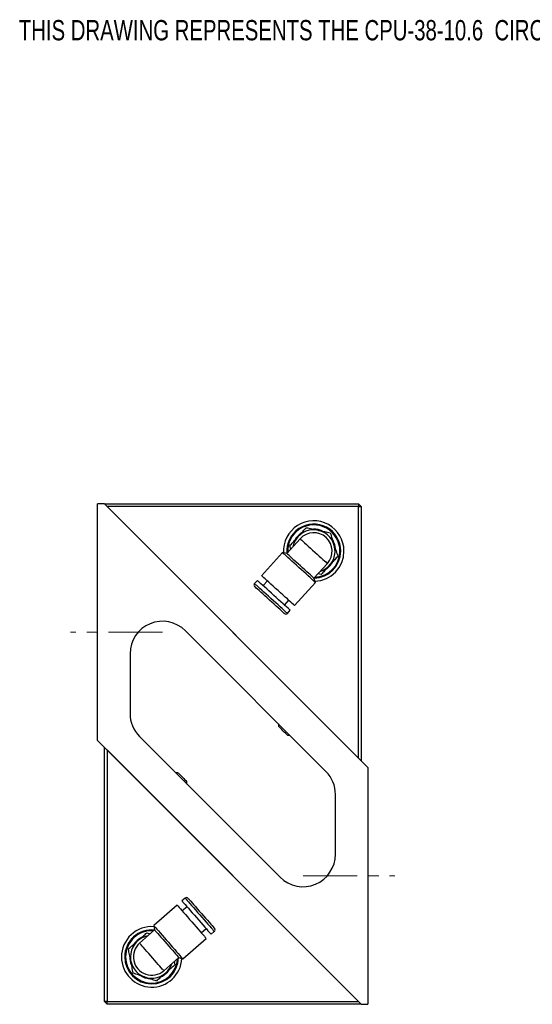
# Model space of a CAD drawing. Header units: inches. Extents: x 0.8 to 20.7, y 1.5 to 15.6.
# Tile 8 of 10: x 11.3 to 16, y 6.5 to 15.6. Entities that reach past the tile are written whole.
import ezdxf

# ---------------------------------------------------------------- set-up
doc = ezdxf.new("R2010")
doc.units = ezdxf.units.IN
doc.header["$MEASUREMENT"] = 0
doc.linetypes.add('CENTERX2', pattern=[0.8, 0.5, -0.1, 0.1, -0.1])
doc.layers.add('SLD-0', color=7, linetype='Continuous')
doc.styles.add('SLDTEXTSTYLE0', font='TXT', dxfattribs={"width": 0.75})

msp = doc.modelspace()

# ---------------------------------------------------------------- linework, layer by layer
at = {"color": 7, "linetype": 'Continuous', "lineweight": 25}
for p, q in [((11.9712, 8.9111), (11.9712, 11.0986)), ((12.0337, 11.0986), (11.9712, 11.0986)), ((12.0337, 11.0986), (14.3837, 11.0986)), ((12.0337, 11.0986), (14.4712, 8.6611)), ((14.3837, 11.0986), (14.4087, 11.0736)), ((14.3837, 11.0986), (14.3837, 11.0736)), ((14.3837, 11.0736), (12.0587, 11.0736)), ((12.0587, 11.0736), (14.3837, 8.7486)), ((14.3837, 8.7486), (14.3837, 11.0736)), ((14.3837, 11.0736), (14.4087, 11.0736)), ((14.4087, 11.0736), (14.4087, 8.7236)), ((13.8451, 10.7741), (13.7214, 10.6374)), ((13.6814, 10.646), (13.4888, 10.4328)), ((13.7214, 10.6374), (13.6814, 10.646)), ((13.7582, 10.678), (13.7484, 10.7083)), ((13.9726, 10.4103), (14.0962, 10.5471)), ((13.4492, 10.389), (13.4228, 10.3598)), ((13.5414, 10.3853), (13.5018, 10.3415)), ((13.7925, 10.1582), (13.9852, 10.3714)), ((13.9852, 10.3714), (13.9726, 10.4103)), ((14.0405, 10.4443), (14.0094, 10.451)), ((13.7004, 10.162), (13.74, 10.2058)), ((13.7265, 10.0852), (13.7529, 10.1144)), ((14.0833, 8.6247), (12.7833, 9.9247)), ((12.2712, 9.7126), (12.2712, 9.1596)), ((13.6442, 9.0638), (13.6442, 9.0427)), ((12.359, 8.9475), (13.659, 7.6475)), ((13.7277, 8.9592), (13.7488, 8.9592)), ((14.4087, 6.4736), (11.9712, 8.9111)), ((12.0337, 6.4986), (12.0337, 8.8486)), ((12.0587, 8.8236), (12.0587, 6.4986)), ((14.3837, 6.4986), (12.0587, 8.8236)), ((14.4712, 8.6611), (14.4712, 6.4736)), ((12.7146, 8.6131), (12.6935, 8.6131)), ((12.7981, 8.5084), (12.7981, 8.5295)), ((14.1712, 7.8596), (14.1712, 8.4126)), ((12.7074, 7.3896), (12.4911, 7.2005)), ((12.7816, 7.4544), (12.7519, 7.4285)), ((12.7985, 7.3751), (12.7541, 7.3363)), ((12.4911, 7.2005), (12.499, 7.1604)), ((12.499, 7.1604), (12.3602, 7.0391)), ((12.4277, 7.1346), (12.4578, 7.1243)), ((12.9303, 7.1347), (12.9747, 7.1736)), ((13.0214, 7.1202), (13.051, 7.1461)), ((12.7606, 6.8923), (12.9769, 7.0814)), ((12.5831, 6.7841), (12.7219, 6.9055)), ((12.6806, 6.8694), (12.6868, 6.8382)), ((12.7219, 6.9055), (12.7606, 6.8923)), ((12.0587, 6.4986), (12.0337, 6.4986)), ((12.0587, 6.4736), (12.0337, 6.4986)), ((12.0587, 6.4986), (14.3837, 6.4986)), ((12.0587, 6.4736), (12.0587, 6.4986)), ((14.4087, 6.4736), (12.0587, 6.4736)), ((14.4087, 6.4736), (14.4712, 6.4736))]:
    msp.add_line(p, q, dxfattribs=at)
at = {"color": 7, "linetype": 'Continuous', "lineweight": 25, "flags": 128}
for points in [[(13.8451, 10.7741), (13.8468, 10.7726), (13.8519, 10.768), (13.8602, 10.7604), (13.8716, 10.7502), (13.8856, 10.7375), (13.902, 10.7227), (13.9202, 10.7062), (13.9398, 10.6885), (13.9603, 10.67), (13.981, 10.6512), (14.0015, 10.6327), (14.0211, 10.615), (14.0393, 10.5985), (14.0557, 10.5837), (14.0698, 10.571), (14.0811, 10.5608), (14.0894, 10.5532), (14.0945, 10.5486), (14.0962, 10.5471)], [(13.8333, 10.5087), (13.8107, 10.5291), (13.7886, 10.5491), (13.7674, 10.5682), (13.7478, 10.586), (13.73, 10.602), (13.7146, 10.616), (13.7018, 10.6276), (13.6919, 10.6365), (13.6853, 10.6425), (13.6819, 10.6456), (13.6814, 10.646)], [(13.847, 10.5238), (13.8264, 10.5425), (13.8063, 10.5607), (13.7873, 10.5779), (13.7699, 10.5936), (13.7546, 10.6074), (13.7419, 10.6189), (13.732, 10.6278), (13.7253, 10.6339), (13.7219, 10.637), (13.7214, 10.6374)], [(13.9852, 10.3714), (13.9848, 10.3718), (13.9814, 10.3748), (13.9747, 10.3809), (13.9648, 10.3898), (13.9521, 10.4013), (13.9366, 10.4153), (13.9189, 10.4313), (13.8992, 10.4491), (13.8781, 10.4682), (13.856, 10.4882), (13.8333, 10.5087)], [(13.9726, 10.4103), (13.9722, 10.4107), (13.9688, 10.4138), (13.962, 10.4199), (13.9522, 10.4288), (13.9394, 10.4403), (13.9242, 10.4541), (13.9068, 10.4698), (13.8878, 10.487), (13.8677, 10.5052), (13.847, 10.5238)], [(13.6011, 10.2517), (13.5784, 10.2722), (13.5563, 10.2922), (13.5352, 10.3113), (13.5155, 10.329), (13.4978, 10.3451), (13.4823, 10.359), (13.4695, 10.3706), (13.4597, 10.3795), (13.453, 10.3856), (13.4496, 10.3886), (13.4492, 10.389)], [(13.6407, 10.2955), (13.618, 10.316), (13.5959, 10.336), (13.5748, 10.3551), (13.5551, 10.3729), (13.5374, 10.3889), (13.5219, 10.4029), (13.5091, 10.4144), (13.4993, 10.4233), (13.4926, 10.4294), (13.4892, 10.4324), (13.4888, 10.4328)], [(13.5747, 10.2225), (13.552, 10.243), (13.5299, 10.263), (13.5088, 10.2821), (13.4891, 10.2998), (13.4714, 10.3159), (13.4559, 10.3298), (13.4431, 10.3414), (13.4333, 10.3503), (13.4266, 10.3563), (13.4232, 10.3594), (13.4228, 10.3598)], [(13.5615, 10.2079), (13.54, 10.2273), (13.519, 10.2462), (13.4991, 10.2642), (13.4808, 10.2808), (13.4644, 10.2956), (13.4504, 10.3083), (13.4391, 10.3185), (13.4309, 10.3259), (13.4259, 10.3305), (13.4242, 10.332)], [(13.7925, 10.1582), (13.7921, 10.1586), (13.7887, 10.1617), (13.782, 10.1677), (13.7722, 10.1766), (13.7594, 10.1882), (13.744, 10.2022), (13.7262, 10.2182), (13.7066, 10.236), (13.6854, 10.2551), (13.6633, 10.2751), (13.6407, 10.2955)], [(13.6987, 10.0838), (13.697, 10.0854), (13.692, 10.0899), (13.6838, 10.0973), (13.6725, 10.1075), (13.6585, 10.1202), (13.6421, 10.135), (13.6238, 10.1516), (13.6039, 10.1696), (13.5829, 10.1885), (13.5615, 10.2079)], [(13.7265, 10.0852), (13.7261, 10.0856), (13.7227, 10.0887), (13.716, 10.0947), (13.7062, 10.1036), (13.6934, 10.1152), (13.678, 10.1291), (13.6602, 10.1452), (13.6406, 10.1629), (13.6194, 10.182), (13.5973, 10.202), (13.5747, 10.2225)], [(13.7529, 10.1144), (13.7525, 10.1148), (13.7491, 10.1179), (13.7424, 10.1239), (13.7326, 10.1328), (13.7198, 10.1444), (13.7044, 10.1583), (13.6866, 10.1744), (13.667, 10.1922), (13.6458, 10.2113), (13.6237, 10.2313), (13.6011, 10.2517)], [(13.7277, 8.9592), (13.7273, 8.9596), (13.724, 8.9629), (13.7175, 8.9694), (13.7086, 8.9784), (13.6977, 8.9892), (13.686, 9.0009), (13.6742, 9.0127), (13.6634, 9.0235), (13.6544, 9.0325), (13.648, 9.0389), (13.6446, 9.0423), (13.6442, 9.0427)], [(12.7146, 8.6131), (12.715, 8.6126), (12.7184, 8.6093), (12.7248, 8.6029), (12.7338, 8.5939), (12.7446, 8.5831), (12.7563, 8.5713), (12.7681, 8.5595), (12.7789, 8.5487), (12.7879, 8.5397), (12.7943, 8.5333), (12.7977, 8.53), (12.7981, 8.5295)], [(12.7074, 7.3896), (12.7078, 7.3892), (12.7108, 7.3858), (12.7168, 7.379), (12.7255, 7.369), (12.7368, 7.356), (12.7505, 7.3403), (12.7663, 7.3223), (12.7837, 7.3024), (12.8025, 7.2809), (12.8221, 7.2585), (12.8422, 7.2355)], [(12.7519, 7.4285), (12.7523, 7.4281), (12.7553, 7.4246), (12.7612, 7.4178), (12.77, 7.4078), (12.7813, 7.3949), (12.795, 7.3792), (12.8107, 7.3612), (12.8282, 7.3412), (12.8469, 7.3198), (12.8666, 7.2973), (12.8866, 7.2744)], [(12.7816, 7.4544), (12.7819, 7.454), (12.7849, 7.4505), (12.7909, 7.4438), (12.7996, 7.4338), (12.8109, 7.4208), (12.8246, 7.4051), (12.8404, 7.3871), (12.8578, 7.3671), (12.8766, 7.3457), (12.8962, 7.3232), (12.9163, 7.3003)], [(12.8093, 7.4525), (12.8108, 7.4508), (12.8153, 7.4457), (12.8226, 7.4374), (12.8326, 7.4259), (12.845, 7.4117), (12.8595, 7.3951), (12.8758, 7.3765), (12.8935, 7.3563), (12.9121, 7.335), (12.9311, 7.3132)], [(12.9163, 7.3003), (12.9364, 7.2773), (12.956, 7.2548), (12.9747, 7.2334), (12.9922, 7.2134), (13.0079, 7.1954), (13.0216, 7.1798), (13.033, 7.1668), (13.0417, 7.1568), (13.0476, 7.15), (13.0506, 7.1466), (13.051, 7.1461)], [(12.9311, 7.3132), (12.9502, 7.2914), (12.9687, 7.2702), (12.9864, 7.25), (13.0027, 7.2313), (13.0172, 7.2147), (13.0296, 7.2005), (13.0396, 7.1891), (13.0469, 7.1807), (13.0514, 7.1756), (13.0529, 7.1739)], [(12.4911, 7.2005), (12.4915, 7.2001), (12.4945, 7.1967), (12.5004, 7.1899), (12.5092, 7.1799), (12.5205, 7.1669), (12.5342, 7.1512), (12.55, 7.1332), (12.5674, 7.1133), (12.5861, 7.0918), (12.6058, 7.0694), (12.6259, 7.0464)], [(12.8422, 7.2355), (12.8623, 7.2125), (12.8819, 7.1901), (12.9006, 7.1686), (12.9181, 7.1487), (12.9338, 7.1307), (12.9475, 7.115), (12.9589, 7.102), (12.9676, 7.092), (12.9735, 7.0852), (12.9765, 7.0818), (12.9769, 7.0814)], [(12.8866, 7.2744), (12.9067, 7.2514), (12.9264, 7.2289), (12.9451, 7.2075), (12.9625, 7.1875), (12.9783, 7.1695), (12.992, 7.1538), (13.0033, 7.1409), (13.0121, 7.1309), (13.018, 7.1241), (13.021, 7.1207), (13.0214, 7.1202)], [(12.499, 7.1604), (12.4994, 7.16), (12.5025, 7.1565), (12.5084, 7.1497), (12.5172, 7.1396), (12.5285, 7.1267), (12.542, 7.1112), (12.5574, 7.0936), (12.5743, 7.0743), (12.5921, 7.0539), (12.6105, 7.0329)], [(12.5831, 6.7841), (12.5816, 6.7859), (12.577, 6.7911), (12.5696, 6.7995), (12.5596, 6.811), (12.5471, 6.8253), (12.5326, 6.8419), (12.5164, 6.8604), (12.499, 6.8803), (12.4809, 6.9011), (12.4625, 6.9221), (12.4443, 6.9429), (12.4269, 6.9628), (12.4107, 6.9813), (12.3962, 6.9979), (12.3837, 7.0122), (12.3737, 7.0237), (12.3663, 7.0322), (12.3618, 7.0373), (12.3602, 7.0391)], [(12.6105, 7.0329), (12.6288, 7.012), (12.6466, 6.9916), (12.6635, 6.9723), (12.6789, 6.9547), (12.6924, 6.9392), (12.7037, 6.9262), (12.7125, 6.9162), (12.7185, 6.9094), (12.7215, 6.9059), (12.7219, 6.9055)], [(12.6259, 7.0464), (12.6459, 7.0234), (12.6656, 7.001), (12.6843, 6.9795), (12.7018, 6.9596), (12.7175, 6.9416), (12.7312, 6.9259), (12.7425, 6.9129), (12.7513, 6.9029), (12.7572, 6.8961), (12.7602, 6.8927), (12.7606, 6.8923)]]:
    msp.add_lwpolyline(points, dxfattribs=at)
at = {"color": 7, "linetype": 'Continuous', "lineweight": 25}
for centre, radius, start, end in [((13.9707, 10.6606), 0.2795, 0, 183.45671), ((13.9707, 10.6606), 0.2495, 0, 185.16099), ((13.9707, 10.6606), 0.2417, 0, 183.42712), ((13.9707, 10.6606), 0.2025, 125.92692, 148.46532), ((13.9707, 10.6606), 0.1969, 287.20585, 137.88927), ((13.9707, 10.6606), 0.1693, 317.88927, 137.88927), ((13.9707, 10.6606), 0.2025, 66.71983, 90.50774), ((13.9707, 10.6606), 0.1969, 137.88927, 168.57269), ((13.9707, 10.6606), 0.2025, 5.63443, 28.47763), ((13.9707, 10.6606), 0.2495, 270.61756, 0), ((13.9707, 10.6606), 0.2417, 272.35142, 0), ((13.9707, 10.6606), 0.2795, 272.32184, 0), ((13.9707, 10.6606), 0.2025, 306.56554, 330.56598), ((13.4374, 10.3466), 0.0197, 137.88927, 227.88927), ((12.5712, 9.7126), 0.3, 45, 180), ((13.7119, 10.0984), 0.0197, 227.88927, 317.88927), ((12.5712, 9.1596), 0.3, 180, 225), ((13.8712, 8.4126), 0.3, 0, 45), ((13.8712, 7.8596), 0.3, 225, 0), ((12.7945, 7.4396), 0.0197, 41.15747, 131.15747), ((12.4717, 6.9116), 0.2795, 85.59003, 180), ((12.4717, 6.9116), 0.2495, 83.88575, 180), ((12.4717, 6.9116), 0.2417, 85.61961, 180), ((12.4717, 6.9116), 0.1969, 100.47405, 311.15747), ((13.0381, 7.161), 0.0197, 311.15747, 41.15747), ((12.4717, 6.9116), 0.1693, 131.15747, 311.15747), ((12.4717, 6.9116), 0.2025, 119.83374, 143.83417), ((12.4717, 6.9116), 0.2025, 178.90263, 201.74582), ((12.4717, 6.9116), 0.2795, 180, 356.7249), ((12.4717, 6.9116), 0.2495, 180, 358.42918), ((12.4717, 6.9116), 0.2417, 180, 356.69532), ((12.4717, 6.9116), 0.1969, 311.15747, 341.84088), ((12.4717, 6.9116), 0.2025, 239.98803, 263.77594), ((12.4717, 6.9116), 0.2025, 299.19512, 321.73352)]:
    msp.add_arc(centre, radius, start, end, dxfattribs=at)
for points, knots in [([(13.8246, 10.7926), (13.8305, 10.7991), (13.8463, 10.8166), (13.8719, 10.8449), (13.8912, 10.8662), (13.9008, 10.8769)], [0, 0, 0, 0, 0.228319, 0.61195, 1, 1, 1, 1]), ([(13.9008, 10.8769), (13.9189, 10.8731), (13.9553, 10.8652), (13.993, 10.8572), (14.012, 10.8531)], [0, 0, 0, 0, 0.495458, 1, 1, 1, 1]), ([(14.012, 10.8531), (14.0146, 10.8525), (14.0345, 10.8482), (14.0721, 10.8402), (14.106, 10.8329), (14.1231, 10.8292)], [0, 0, 0, 0, 0.0700622, 0.5307703, 1, 1, 1, 1]), ([(14.1231, 10.8292), (14.1287, 10.8117), (14.1402, 10.7762), (14.152, 10.7396), (14.158, 10.7211)], [0, 0, 0, 0, 0.495458, 1, 1, 1, 1]), ([(13.7484, 10.7083), (13.7535, 10.714), (13.7685, 10.7305), (13.7939, 10.7586), (13.8143, 10.7812), (13.8246, 10.7926)], [0, 0, 0, 0, 0.206506, 0.600611, 1, 1, 1, 1]), ([(14.158, 10.7211), (14.1588, 10.7185), (14.1651, 10.6991), (14.1769, 10.6625), (14.1875, 10.6295), (14.1929, 10.6129)], [0, 0, 0, 0, 0.070062, 0.530771, 1, 1, 1, 1]), ([(14.1929, 10.6129), (14.1833, 10.6023), (14.1641, 10.581), (14.1385, 10.5527), (14.1226, 10.5351), (14.1167, 10.5286)], [0, 0, 0, 0, 0.383986, 0.771682, 1, 1, 1, 1]), ([(14.1167, 10.5286), (14.1065, 10.5174), (14.0861, 10.4947), (14.0607, 10.4666), (14.0456, 10.45), (14.0405, 10.4443)], [0, 0, 0, 0, 0.393748, 0.793495, 1, 1, 1, 1]), ([(12.3421, 7.0598), (12.3535, 7.0698), (12.3765, 7.0899), (12.405, 7.1148), (12.4219, 7.1296), (12.4277, 7.1346)], [0, 0, 0, 0, 0.393748, 0.793494, 1, 1, 1, 1]), ([(12.2565, 6.985), (12.2673, 6.9944), (12.2889, 7.0133), (12.3177, 7.0385), (12.3355, 7.054), (12.3421, 7.0598)], [0, 0, 0, 0, 0.383986, 0.771681, 1, 1, 1, 1]), ([(12.2785, 6.8735), (12.278, 6.8762), (12.2741, 6.8962), (12.2666, 6.9339), (12.2599, 6.9679), (12.2565, 6.985)], [0, 0, 0, 0, 0.070063, 0.53077, 1, 1, 1, 1]), ([(12.3005, 6.762), (12.2969, 6.7801), (12.2897, 6.8167), (12.2823, 6.8545), (12.2785, 6.8735)], [0, 0, 0, 0, 0.4954582, 1, 1, 1, 1]), ([(12.6868, 6.8382), (12.681, 6.8332), (12.6643, 6.8185), (12.6358, 6.7936), (12.6128, 6.7735), (12.6012, 6.7634)], [0, 0, 0, 0, 0.2065062, 0.6006113, 1, 1, 1, 1]), ([(12.4081, 6.7253), (12.4055, 6.7262), (12.3862, 6.7328), (12.3498, 6.7452), (12.3171, 6.7564), (12.3005, 6.762)], [0, 0, 0, 0, 0.070063, 0.53077, 1, 1, 1, 1]), ([(12.6012, 6.7634), (12.5946, 6.7576), (12.5769, 6.7421), (12.5481, 6.717), (12.5265, 6.6981), (12.5156, 6.6886)], [0, 0, 0, 0, 0.228318, 0.61195, 1, 1, 1, 1]), ([(12.5156, 6.6886), (12.4982, 6.6946), (12.4629, 6.7066), (12.4265, 6.719), (12.4081, 6.7253)], [0, 0, 0, 0, 0.495458, 1, 1, 1, 1])]:
    msp.add_open_spline(points, degree=3, knots=knots, dxfattribs=at)
at = {"layer": 'SLD-0', "color": 7, "linetype": 'CENTERX2', "lineweight": 18}
for p, q in [((12.5711, 9.9111), (11.7212, 9.9111)), ((13.8712, 7.6611), (14.7212, 7.6611))]:
    msp.add_line(p, q, dxfattribs=at)

# ---------------------------------------------------------------- texts
at = {"layer": 'SLD-0', "color": 7, "insert": (11.2428, 15.5664), "char_height": 0.1875, "attachment_point": 1, "style": 'SLDTEXTSTYLE0'}
msp.add_mtext('THIS DRAWING REPRESENTS THE CPU-38-10.6  CIRCULARLY POLARIZED SYSTEM', dxfattribs=at)

doc.saveas('drawing.dxf')
